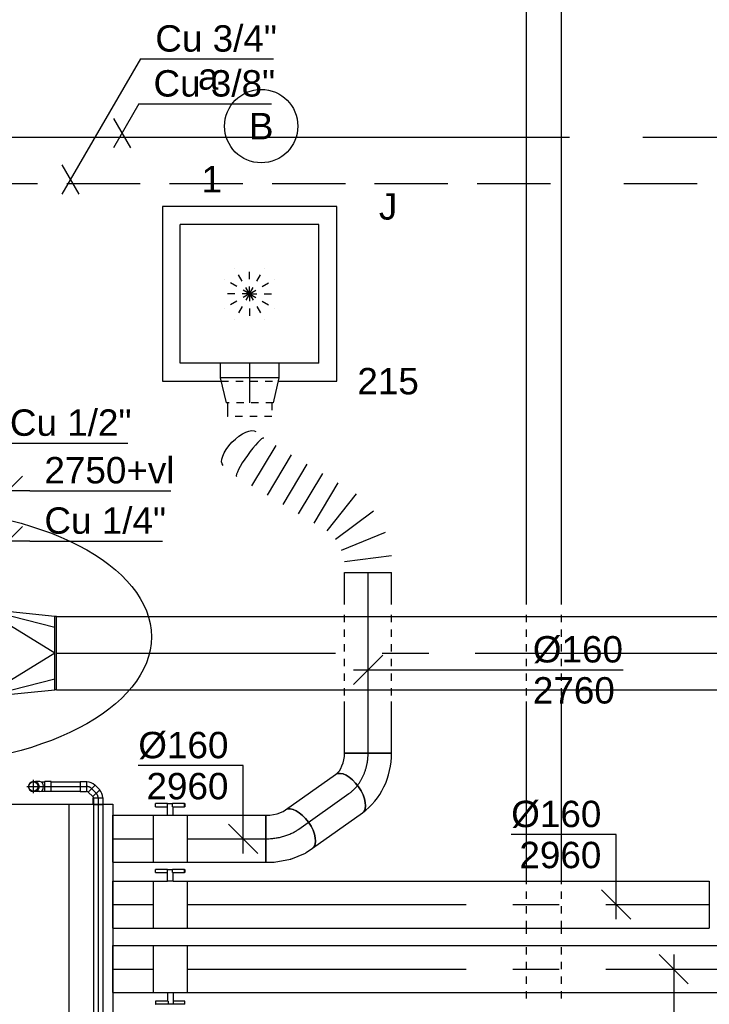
# Model space of a CAD drawing. Extents: x -238422 to 258194, y -34825 to 126331.
# Tile 178 of 239: x 23348 to 25701, y 14032 to 17389. Entities that reach past the tile are written whole.
import ezdxf
from ezdxf.enums import TextEntityAlignment as Align

# ---------------------------------------------------------------- set-up
doc = ezdxf.new("R2010")
doc.units = 0
doc.header["$LTSCALE"] = 50
for name, pattern in [('2322140', [45, 40, -5]), ('2322203', [45, 5, -2, 5, -2, 5, -2, 5, -2, 5, -2, 5, -5]), ('CENTER2', [28.575000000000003, 19.05, -3.175, 3.175, -3.175]), ('STREEPJES', [0.1, 0.05, -0.05])]:
    doc.linetypes.add(name, pattern=pattern)
doc.layers.get('0').update_dxf_attribs({"linetype": 'CONTINUOUS'})
for name, color, linetype in [('AIRCO', 3, 'CONTINUOUS'), ('EL6131--', 2, 'CONTINUOUS'), ('EL6222--', 3, 'CONTINUOUS'), ('EL6311--', 3, 'CONTINUOUS'), ('EM6131--', 1, 'CONTINUOUS'), ('WL524---_D', 153, 'CONTINUOUS'), ('WL524---_HARTLIJN', 8, 'CONTINUOUS'), ('WL5448--', 4, 'CONTINUOUS'), ('WL570---_TOEVOER', 3, 'CONTINUOUS'), ('WL570---_TOEVOER_HL', 8, 'CONTINUOUS'), ('WL570---_TOEVOER_RST', 2, 'CONTINUOUS'), ('WL570---_TOEVOER_RST_HL', 1, 'CONTINUOUS'), ('WL5911--_D', 2, 'CONTINUOUS'), ('WM5448--', 1, 'CONTINUOUS'), ('WM570---_TOEVOER', 1, 'CONTINUOUS'), ('WM570---_TOEVOER_PR', 1, 'CONTINUOUS'), ('WM570---_TOEVOER_RST_PR', 1, 'CONTINUOUS')]:
    doc.layers.add(name, color=color, linetype=linetype)
doc.styles.add('BURO-018', font='ARIAL.TTF', dxfattribs={"height": 90})
doc.styles.add('BURO-025', font='ARIAL.TTF', dxfattribs={"height": 125})

# ---------------------------------------------------------------- blocks, each defined once
blk = doc.blocks.new('1115B3A')
at = {"color": 0, "linetype": 'Continuous'}
blk.add_circle((0, 0), 2.5, dxfattribs=at)
at = {"color": 0, "linetype": 'Continuous', "style": 'BURO-018'}
for tag, p in [('E_GKAST', (0, 8)), ('E_GROEP', (0, 5)), ('E_SGROEP', (4.5, 5)), ('E_ARMCODE', (0, 0)), ('E_SLET', (4.5, -1))]:
    blk.add_attdef(tag, text='', height=1.8, dxfattribs=at).set_placement(p, align=Align.MIDDLE)
blk = doc.blocks.new('*U142')
at = {"color": 0, "linetype": 'STREEPJES', "ltscale": 10}
for p, q in [((1905.138461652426, 60, -2730), (2105.138461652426, 60, -2730)), ((2145.051916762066, 60, -2730), (2305.051916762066, 59.99999999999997, -2730)), ((2937.760782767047, 60, -2730), (3227.760782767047, 60, -2730)), ((1905.138461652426, -60, -2730), (2105.138461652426, -60, -2730)), ((2145.051916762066, -60, -2730), (2305.051916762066, -60.00000000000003, -2730)), ((2937.760782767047, -60, -2730), (3227.760782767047, -60, -2730))]:
    blk.add_line(p, q, dxfattribs=at)
at = {"color": 0, "ltscale": 10}
for p, q in [((2125.138461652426, 60, -2730), (2145.051916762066, 59.99999999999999, -2730)), ((2305.051916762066, 60, -2730), (2917.760782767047, 59.99999999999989, -2730)), ((3247.760782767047, 60, -2730), (5335.791895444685, 59.99999999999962, -2730)), ((2125.138461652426, -60, -2730), (2145.051916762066, -60.00000000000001, -2730)), ((2305.051916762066, -60, -2730), (2917.760782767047, -60.00000000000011, -2730)), ((3247.760782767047, -60, -2730), (5335.791895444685, -60.00000000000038, -2730))]:
    blk.add_line(p, q, dxfattribs=at)
at = {"layer": 'EM6131--', "color": 1, "style": 'BURO-018'}
blk.add_attdef('POSNR', text='', height=90, dxfattribs=at).set_placement((0, 0), align=Align.MIDDLE)
blk = doc.blocks.new('*U286')
at = {"color": 0, "ltscale": 10}
for p, q in [((0, 125, -2975), (5390.936763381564, 125, -2975)), ((0, -125, -2975), (0, 125, -2975)), ((0, -125, -2975), (5020.985629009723, -125, -2975))]:
    blk.add_line(p, q, dxfattribs=at)
at = {"layer": 'WL570---_TOEVOER_HL', "linetype": 'CENTER2'}
blk.add_line((0, 0, -2975), (5390.936763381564, 0, -2975), dxfattribs=at)
at = {"layer": 'WM570---_TOEVOER_PR', "color": 1, "style": 'BURO-018'}
blk.add_attdef('POSNR', text='', height=90, dxfattribs=at).set_placement((0, 0), align=Align.MIDDLE)
blk = doc.blocks.new('*U358')
at = {"color": 0, "ltscale": 10}
for p, q in [((297.5, 297.5, -2757.5), (-297.5, 297.5, -2757.5)), ((-297.5, 297.5, -2757.5), (-297.5, -297.5, -2757.5)), ((297.5, -297.5, -2757.5), (297.5, 297.5, -2757.5)), ((236.5, 236.5, -2757.5), (-236.5, 236.5, -2757.5)), ((-236.5, -236.5, -2757.5), (-236.5, 236.5, -2757.5)), ((236.5, -236.5, -2757.5), (236.5, 236.5, -2757.5)), ((236.5, -236.5, -2757.5), (-236.5, -236.5, -2757.5)), ((-297.5, -297.5, -2757.5), (-97.30046948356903, -297.5, -2757.5)), ((97.30046948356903, -297.5, -2757.5), (297.5, -297.5, -2757.5))]:
    blk.add_line(p, q, dxfattribs=at)
at = {"color": 8, "linetype": 'STREEPJES', "ltscale": 10}
for p, q in [((0, 0, -2757.5), (-50, 86.60254037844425, -2757.5)), ((0, 0, -2757.5), (0, 100, -2757.5)), ((0, 0, -2757.5), (50, 86.60254037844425, -2757.5)), ((0, 0, -2757.5), (-86.60254037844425, 50, -2757.5)), ((0, 0, -2757.5), (86.60254037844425, 50, -2757.5)), ((0, 0, -2757.5), (-100, 0, -2757.5)), ((0, 0, -2757.5), (-86.60254037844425, -50, -2757.5)), ((0, 0, -2757.5), (-50, -86.60254037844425, -2757.5)), ((0, 0, -2757.5), (0, -100, -2757.5)), ((0, 0, -2757.5), (50, -86.60254037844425, -2757.5)), ((0, 0, -2757.5), (86.60254037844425, -50, -2757.5)), ((0, 0, -2757.5), (100, 0, -2757.5)), ((-97.30046948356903, -297.5, -2757.5), (97.30046948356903, -297.5, -2757.5))]:
    blk.add_line(p, q, dxfattribs=at)
at = {"layer": 'WL570---_TOEVOER_RST_HL', "linetype": 'CENTER2'}
blk.add_circle((0, 0, -2757.5), 0.075, dxfattribs=at)
at = {"layer": 'WL570---_TOEVOER_RST', "color": 1, "style": 'BURO-018'}
for tag in ['MC', 'Q']:
    blk.add_attdef(tag, text='', height=90, dxfattribs=at).set_placement((0, 0), align=Align.MIDDLE)
at = {"layer": 'WM570---_TOEVOER_RST_PR', "color": 1, "style": 'BURO-018'}
blk.add_attdef('POSNR', text='', height=90, dxfattribs=at).set_placement((0, 0), align=Align.MIDDLE)
blk = doc.blocks.new('*U454')
at = {"color": 0, "ltscale": 10}
for p, q in [((0, 80, -2960), (138.6319421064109, 80, -2960)), ((0, -80, -2960), (0, 80, -2960)), ((0, -80, -2960), (138.6319421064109, -80, -2960))]:
    blk.add_line(p, q, dxfattribs=at)
at = {"layer": 'WL570---_TOEVOER_HL', "linetype": 'CENTER2'}
blk.add_line((0, 0, -2960), (138.6319421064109, 0, -2960), dxfattribs=at)
at = {"layer": 'WM570---_TOEVOER_PR', "color": 1, "style": 'BURO-018'}
blk.add_attdef('POSNR', text='', height=90, dxfattribs=at).set_placement((0, 0), align=Align.MIDDLE)
blk = doc.blocks.new('*U455')
at = {"color": 2, "ltscale": 10}
for p, q in [((-9.54166666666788, 120, -2960), (-50.24662103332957, 120, -2960)), ((-50.24662103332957, 109.3333333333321, -2960), (-50.24662103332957, 120, -2960)), ((-50.24662103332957, 109.3333333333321, -2960), (-9.54166666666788, 109.3333333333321, -2960)), ((-9.54166666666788, 80, -2960), (-9.54166666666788, 120, -2960)), ((-9.54166666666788, 120, -2960), (7.515583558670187, 120, -2960)), ((7.515583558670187, 109.3333333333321, -2960), (7.515583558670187, 120, -2960)), ((48.91328769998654, 120, -2960), (7.515583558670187, 120, -2960)), ((7.515583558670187, 109.3333333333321, -2960), (48.91328769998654, 109.3333333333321, -2960)), ((9.54166666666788, 80, -2960), (9.54166666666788, 109.3333333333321, -2960)), ((48.91328769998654, 120, -2960), (50.24662103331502, 120.0000000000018, -2960)), ((48.91328769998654, 109.3333333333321, -2960), (48.91328769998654, 120, -2960)), ((50.24662103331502, 109.3333333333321, -2960), (48.91328769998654, 109.3333333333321, -2960)), ((50.24662103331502, 120.0000000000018, -2960), (50.24662103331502, 109.3333333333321, -2960)), ((-57.25, 80, -2960), (-9.54166666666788, 80, -2960)), ((-57.25, -80, -2960), (-57.25, 80, -2960)), ((9.54166666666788, 80, -2960), (57.25, 80, -2960)), ((57.25, 80, -2960), (57.25, -80, -2960)), ((-57.25, -80, -2960), (57.25, -80, -2960))]:
    blk.add_line(p, q, dxfattribs=at)
blk.add_spline([(9.492711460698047, 79.9941758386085, -2960), (9.34634818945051, 79.9769393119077, -2960), (9.104078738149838, 79.9489890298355, -2960), (8.768389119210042, 79.91145878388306, -2960), (8.342723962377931, 79.86587281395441, -2960), (7.831451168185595, 79.81408537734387, -2960), (7.239817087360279, 79.7582067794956, -2960), (6.573892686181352, 79.70051858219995, -2960), (5.840511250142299, 79.64338119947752, -2960), (5.047198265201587, 79.58913749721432, -2960), (4.202094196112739, 79.5400162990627, -2960), (3.31387095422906, 79.49803983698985, -2960), (2.39164291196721, 79.46493914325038, -2960), (1.444873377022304, 79.44208114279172, -2960), (0.4832774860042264, 79.43041076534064, -2960), (-0.4832774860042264, 79.43041076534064, -2960), (-1.444873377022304, 79.44208114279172, -2960), (-2.39164291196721, 79.46493914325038, -2960), (-3.31387095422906, 79.49803983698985, -2960), (-4.202094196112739, 79.5400162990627, -2960), (-5.047198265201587, 79.58913749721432, -2960), (-5.840511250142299, 79.64338119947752, -2960), (-6.573892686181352, 79.70051858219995, -2960), (-7.239817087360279, 79.7582067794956, -2960), (-7.831451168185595, 79.81408537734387, -2960), (-8.342723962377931, 79.86587281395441, -2960), (-8.768389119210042, 79.91145878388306, -2960), (-9.104078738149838, 79.9489890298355, -2960), (-9.34634818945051, 79.9769393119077, -2960), (-9.492711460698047, 79.9941758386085, -2960), (-9.54166666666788, 80, -2960)], degree=3, dxfattribs=at)
at = {"layer": 'WL570---_TOEVOER', "color": 1, "style": 'BURO-018'}
blk.add_attdef('I', text='', height=90, dxfattribs=at).set_placement((0, 0), align=Align.MIDDLE)
at = {"layer": 'WM570---_TOEVOER_PR', "color": 1, "style": 'BURO-018'}
blk.add_attdef('POSNR', text='', height=90, dxfattribs=at).set_placement((0, 0), align=Align.MIDDLE)
blk = doc.blocks.new('*U456')
at = {"color": 0, "ltscale": 10}
for p, q in [((0, 80, -2960), (138.6319421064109, 80, -2960)), ((0, -80, -2960), (0, 80, -2960)), ((0, -80, -2960), (138.6319421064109, -80, -2960))]:
    blk.add_line(p, q, dxfattribs=at)
at = {"layer": 'WL570---_TOEVOER_HL', "linetype": 'CENTER2'}
blk.add_line((0, 0, -2960), (138.6319421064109, 0, -2960), dxfattribs=at)
at = {"layer": 'WM570---_TOEVOER_PR', "color": 1, "style": 'BURO-018'}
blk.add_attdef('POSNR', text='', height=90, dxfattribs=at).set_placement((0, 0), align=Align.MIDDLE)
blk = doc.blocks.new('*U457')
at = {"color": 0, "ltscale": 10}
for p, q in [((0, 80, -2960), (138.6319421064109, 80, -2960)), ((0, -80, -2960), (0, 80, -2960)), ((0, -80, -2960), (138.6319421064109, -80, -2960))]:
    blk.add_line(p, q, dxfattribs=at)
at = {"layer": 'WL570---_TOEVOER_HL', "linetype": 'CENTER2'}
blk.add_line((0, 0, -2960), (138.6319421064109, 0, -2960), dxfattribs=at)
at = {"layer": 'WM570---_TOEVOER_PR', "color": 1, "style": 'BURO-018'}
blk.add_attdef('POSNR', text='', height=90, dxfattribs=at).set_placement((0, 0), align=Align.MIDDLE)
blk = doc.blocks.new('*U460')
at = {"color": 2, "ltscale": 10}
for p, q in [((-239.9999999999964, 450.0000000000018, -2950), (240.0000000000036, 450.0000000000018, -2950)), ((-239.9999999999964, -449.9999999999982, -2950), (-239.9999999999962, 450.0000000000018, -2950)), ((240.0000000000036, -449.9999999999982, -2950), (240.0000000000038, 450.0000000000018, -2950)), ((240.0000000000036, -449.9999999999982, -2950), (-239.9999999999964, -449.9999999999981, -2950))]:
    blk.add_line(p, q, dxfattribs=at)
at = {"layer": 'WL5911--_D', "color": 2, "style": 'BURO-025'}
blk.add_attdef('POSNR', text='', height=125, dxfattribs=at).set_placement((0, 0), align=Align.MIDDLE)
blk = doc.blocks.new('*U461')
at = {"color": 0, "ltscale": 10}
for p, q in [((0, 80, -2960), (268.6604145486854, 80, -2960)), ((268.6604145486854, 80, -2960), (268.6604145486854, -80, -2960)), ((0, -80, -2960), (268.6604145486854, -80, -2960))]:
    blk.add_line(p, q, dxfattribs=at)
at = {"layer": 'WL570---_TOEVOER_HL', "linetype": 'CENTER2'}
blk.add_line((0, 0, -2960), (268.6604145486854, 0, -2960), dxfattribs=at)
at = {"layer": 'WM570---_TOEVOER_PR', "color": 1, "style": 'BURO-018'}
blk.add_attdef('POSNR', text='', height=90, dxfattribs=at).set_placement((0, 0), align=Align.MIDDLE)
blk = doc.blocks.new('*U462')
at = {"layer": 'WM570---_TOEVOER', "color": 0, "ltscale": 10}
for p, q in [((0, 249.46673267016), (-357.5716234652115, 249.46673267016)), ((0, -50), (0, 249.46673267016)), ((50.03263564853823, -50), (-50.03263564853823, 50))]:
    blk.add_line(p, q, dxfattribs=at)
at = {"layer": 'WM570---_TOEVOER', "color": 0, "style": 'BURO-018'}
for s, p in [('%%c160', (-357.5716234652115, 274.46673267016)), ('2960', (-329.699863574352, 134.46673267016))]:
    blk.add_text(s, height=90, dxfattribs=at).set_placement(p)
blk = doc.blocks.new('*U463')
at = {"color": 0, "ltscale": 10}
for p, q in [((0, 80.00000000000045, -2926.85), (208.9719299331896, 80.00000000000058, -2926.85)), ((-3.637978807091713e-12, -79.99999999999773, -2926.85), (208.9719299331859, -79.9999999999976, -2926.85))]:
    blk.add_line(p, q, dxfattribs=at)
blk.add_ellipse((-3.637978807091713e-12, 4.547473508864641e-13, -2926.85), major_axis=(-4.884981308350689e-14, 80.00000000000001), ratio=0.4999999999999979, start_param=3.141592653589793, end_param=6.283185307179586, dxfattribs=at)
at = {"color": 0, "ltscale": 10, "extrusion": (1.327528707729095e-17, -7.737404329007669e-17, -1)}
blk.add_ellipse((208.9719299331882, 4.547473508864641e-13, -2926.85), major_axis=(-4.884981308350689e-14, 80.00000000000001), ratio=0.4999999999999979, start_param=0, end_param=3.141592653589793, dxfattribs=at)
at = {"layer": 'WL570---_TOEVOER_HL', "linetype": 'CENTER2'}
blk.add_line((-3.637978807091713e-12, 4.547473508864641e-13, -2926.85), (208.9719299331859, 6.055508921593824e-13, -2926.85), dxfattribs=at)
at = {"layer": 'WM570---_TOEVOER_PR', "color": 1, "style": 'BURO-018'}
blk.add_attdef('POSNR', text='', height=90, dxfattribs=at).set_placement((0, 0), align=Align.MIDDLE)
blk = doc.blocks.new('*U464')
at = {"color": 0, "ltscale": 10}
for p, q in [((-66.29999999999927, 79.99999999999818, -2959.999999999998), (-52.73931619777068, 79.99999999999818, -2959.999999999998)), ((-66.29999999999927, -80.00000000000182, -2959.999999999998), (-66.29999999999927, 79.99999999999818, -2959.999999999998)), ((-52.73931619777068, 79.99999999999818, -2959.999999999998), (-27.3110428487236, 84.81786166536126, -2959.999999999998)), ((-27.31104284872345, 84.8178616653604, -2959.999999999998), (-6.732422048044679, 93.2190484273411, -2959.999999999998)), ((-6.7324220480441, 93.21904842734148, -2959.999999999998), (0.6931580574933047, 98.46972647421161, -2959.999999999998)), ((72.08784776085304, -47.00578371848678, -2959.999999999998), (93.06920112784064, -32.16972647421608, -2959.999999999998)), ((18.82397914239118, -69.16734643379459, -2959.999999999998), (69.11269572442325, -48.63706385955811, -2959.999999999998)), ((-66.29999999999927, -80.00000000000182, -2959.999999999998), (-37.78000073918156, -80.00000000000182, -2959.999999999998)), ((-37.78000073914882, -80.00000000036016, -2959.999999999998), (-37.65205751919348, -79.98798625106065, -2959.999999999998)), ((-37.65205751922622, -79.98798625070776, -2959.999999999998), (17.69151750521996, -69.50211153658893, -2959.999999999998)), ((18.82397914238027, -69.1673464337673, -2959.999999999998), (17.69151750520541, -69.50211153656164, -2959.999999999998))]:
    blk.add_line(p, q, dxfattribs=at)
at = {"color": 0, "ltscale": 10, "extrusion": (6.162975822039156e-33, 0, -1)}
blk.add_ellipse((46.88117959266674, 33.14999999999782, -2959.999999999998), major_axis=(-46.18802153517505, 65.31972647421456), ratio=0.5000000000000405, start_param=0, end_param=3.141592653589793, dxfattribs=at)
at = {"color": 0, "ltscale": 10}
blk.add_ellipse((31.98059461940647, 22.6136953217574, -2959.999999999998), major_axis=(-38.66631873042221, 70.52018474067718), ratio=0.4295971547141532, start_param=3.092470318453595, end_param=3.190714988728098, dxfattribs=at)
at = {"layer": 'WL570---_TOEVOER_HL', "linetype": 'CENTER2'}
blk.add_ellipse((-66.29999999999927, 113.1811795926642, -2959.999999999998), major_axis=(160.0623591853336, 1.777049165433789e-13), ratio=0.7071067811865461, start_param=4.71238898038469, end_param=5.497787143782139, dxfattribs=at)
at = {"layer": 'WM570---_TOEVOER_PR', "color": 1, "style": 'BURO-018'}
blk.add_attdef('POSNR', text='', height=90, dxfattribs=at).set_placement((0, 0), align=Align.MIDDLE)
blk = doc.blocks.new('*U475')
at = {"color": 0, "ltscale": 10}
for p, q in [((-5, 175, -2975), (0, 175, -2975)), ((-5, -175, -2975), (-5, 175, -2975)), ((0, -175, -2975), (0, 175, -2975)), ((45, 150, -2975), (0, 150, -2975)), ((290, -1.818989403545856e-12, -2975), (45, 149.9999999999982, -2975)), ((45, 149.9999999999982, -2975), (290, 88.38834764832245, -2975)), ((290, 124.9999999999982, -2975), (45, 149.9999999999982, -2975)), ((295, 125, -2975), (290, 125, -2975)), ((290, -125, -2975), (290, 125, -2975)), ((295, -125, -2975), (295, 125, -2975)), ((290, -1.818989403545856e-12, -2975), (45, -150, -2975)), ((45, -150, -2975), (290, -88.388347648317, -2975)), ((45, -150, -2975), (290, -124.9999999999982, -2975)), ((295, -125, -2975), (290, -125, -2975)), ((45, -150, -2975), (0, -150, -2975)), ((-5, -175, -2975), (0, -175, -2975))]:
    blk.add_line(p, q, dxfattribs=at)
at = {"layer": 'WM570---_TOEVOER_PR', "color": 1, "style": 'BURO-018'}
blk.add_attdef('POSNR', text='', height=90, dxfattribs=at).set_placement((0, 0), align=Align.MIDDLE)
blk = doc.blocks.new('*U479')
at = {"color": 2, "ltscale": 10}
for p, q in [((-57.25, 80, -2960), (57.25, 80, -2960)), ((-57.25, -80, -2960), (-57.25, 80, -2960)), ((57.25, 80, -2960), (57.25, -80, -2960)), ((-57.25, -80, -2960), (-9.54166666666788, -80, -2960)), ((-9.54166666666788, -80, -2960), (-9.54166666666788, -109.3333333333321, -2960)), ((9.54166666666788, -80, -2960), (9.54166666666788, -120, -2960)), ((9.54166666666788, -80, -2960), (57.25, -80, -2960)), ((-50.24662103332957, -109.3333333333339, -2960), (-50.24662103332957, -120, -2960)), ((-48.91328769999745, -109.3333333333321, -2960), (-50.24662103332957, -109.3333333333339, -2960)), ((-50.24662103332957, -120, -2960), (-48.91328769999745, -120.0000000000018, -2960)), ((-7.515583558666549, -109.3333333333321, -2960), (-48.91328769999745, -109.3333333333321, -2960)), ((-48.91328769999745, -120.0000000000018, -2960), (-48.91328769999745, -109.3333333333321, -2960)), ((-7.515583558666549, -120.0000000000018, -2960), (-48.91328769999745, -120.0000000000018, -2960)), ((-7.515583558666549, -109.3333333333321, -2960), (-7.515583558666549, -120, -2960)), ((9.54166666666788, -120, -2960), (-7.515583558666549, -120, -2960)), ((50.24662103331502, -109.3333333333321, -2960), (9.54166666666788, -109.3333333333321, -2960)), ((50.24662103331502, -120.0000000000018, -2960), (9.54166666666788, -120.0000000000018, -2960)), ((50.24662103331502, -120.0000000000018, -2960), (50.24662103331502, -109.3333333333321, -2960))]:
    blk.add_line(p, q, dxfattribs=at)
blk.add_spline([(-9.492711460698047, -79.9941758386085, -2960), (-9.34634818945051, -79.9769393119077, -2960), (-9.104078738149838, -79.9489890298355, -2960), (-8.768389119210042, -79.91145878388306, -2960), (-8.342723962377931, -79.86587281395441, -2960), (-7.831451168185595, -79.81408537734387, -2960), (-7.239817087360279, -79.7582067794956, -2960), (-6.573892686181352, -79.70051858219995, -2960), (-5.840511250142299, -79.64338119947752, -2960), (-5.047198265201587, -79.58913749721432, -2960), (-4.202094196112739, -79.5400162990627, -2960), (-3.31387095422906, -79.49803983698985, -2960), (-2.39164291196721, -79.46493914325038, -2960), (-1.444873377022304, -79.44208114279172, -2960), (-0.4832774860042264, -79.43041076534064, -2960), (0.4832774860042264, -79.43041076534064, -2960), (1.444873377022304, -79.44208114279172, -2960), (2.39164291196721, -79.46493914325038, -2960), (3.31387095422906, -79.49803983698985, -2960), (4.202094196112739, -79.5400162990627, -2960), (5.047198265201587, -79.58913749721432, -2960), (5.840511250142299, -79.64338119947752, -2960), (6.573892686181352, -79.70051858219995, -2960), (7.239817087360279, -79.7582067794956, -2960), (7.831451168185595, -79.81408537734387, -2960), (8.342723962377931, -79.86587281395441, -2960), (8.768389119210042, -79.91145878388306, -2960), (9.104078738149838, -79.9489890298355, -2960), (9.34634818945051, -79.9769393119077, -2960), (9.492711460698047, -79.9941758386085, -2960), (9.54166666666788, -80, -2960)], degree=3, dxfattribs=at)
at = {"layer": 'WL570---_TOEVOER', "color": 1, "style": 'BURO-018'}
blk.add_attdef('I', text='', height=90, dxfattribs=at).set_placement((0, 0), align=Align.MIDDLE)
at = {"layer": 'WM570---_TOEVOER_PR', "color": 1, "style": 'BURO-018'}
blk.add_attdef('POSNR', text='', height=90, dxfattribs=at).set_placement((0, 0), align=Align.MIDDLE)
blk = doc.blocks.new('*U481')
at = {"color": 0, "ltscale": 10}
for p, q in [((0, 80, -2960), (2460.95508475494, 80, -2960)), ((2460.95508475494, 80, -2960), (2460.95508475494, -80, -2960)), ((0, -80, -2960), (2460.95508475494, -80, -2960))]:
    blk.add_line(p, q, dxfattribs=at)
at = {"layer": 'WL570---_TOEVOER_HL', "linetype": 'CENTER2'}
blk.add_line((0, 0, -2960), (2460.95508475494, 0, -2960), dxfattribs=at)
at = {"layer": 'WM570---_TOEVOER_PR', "color": 1, "style": 'BURO-018'}
blk.add_attdef('POSNR', text='', height=90, dxfattribs=at).set_placement((0, 0), align=Align.MIDDLE)
blk = doc.blocks.new('*U482')
at = {"layer": 'WM570---_TOEVOER', "color": 0, "ltscale": 10}
for p, q in [((49.96738563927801, -50), (-49.96738563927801, 50)), ((0, 50), (0, -266.8622969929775)), ((0, -266.8622969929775), (-357.5716234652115, -266.8622969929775))]:
    blk.add_line(p, q, dxfattribs=at)
at = {"layer": 'WM570---_TOEVOER', "color": 0, "style": 'BURO-018'}
for s, p in [('%%c160', (-357.5716234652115, -241.8622969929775)), ('2960', (-329.699863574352, -381.8622969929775))]:
    blk.add_text(s, height=90, dxfattribs=at).set_placement(p)
blk = doc.blocks.new('*U484')
at = {"color": 0, "ltscale": 10}
blk.add_line((-11.972561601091, 121.6323056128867, -2760.000000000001), (118.6668913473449, 29.25626254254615, -2760.000000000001), dxfattribs=at)
for centre, major_axis, ratio, start_param, end_param in [((-43.7724288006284, 144.8368483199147, -2760.000000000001), (-47.71986756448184, -60.28579723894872), 0.5117101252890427, 0.3689188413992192, 1.590856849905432), ((-80.02074730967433, -2.728484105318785e-12, -2760.000000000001), (2.664535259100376e-12, 80.00000000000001), 0.4999999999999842, 3.141592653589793, 6.283185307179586), ((-63.35302070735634, 156.9729850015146, -2760.000000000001), (-135.6824440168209, -201.9581181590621), 0.9138769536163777, 0.5611013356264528, 1.552271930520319)]:
    blk.add_ellipse(centre, major_axis=major_axis, ratio=ratio, start_param=start_param, end_param=end_param, dxfattribs=at)
at = {"layer": 'WL570---_TOEVOER_HL', "linetype": 'CENTER2'}
blk.add_ellipse((-53.3471648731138, 150.8885681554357, -2760.000000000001), major_axis=(-92.39999999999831, -130.6733331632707), ratio=0.8164965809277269, start_param=0.5235987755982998, end_param=1.570796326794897, dxfattribs=at)
at = {"layer": 'WM570---_TOEVOER_PR', "color": 1, "style": 'BURO-018'}
blk.add_attdef('POSNR', text='', height=90, dxfattribs=at).set_placement((0, 0), align=Align.MIDDLE)
blk = doc.blocks.new('*U485')
at = {"color": 0, "ltscale": 10}
for p, q in [((-49.5, 100, -2780), (0, 100, -2780)), ((0, 100, -2780), (85.20000000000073, 80.00000000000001, -2780)), ((0, 100, -2780), (3.216245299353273e-14, -100, -2780)), ((0, 100, -2780), (3.216245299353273e-14, -100, -2780)), ((0, 100, -2780), (3.216245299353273e-14, -100, -2780)), ((-49.5, -100, -2780), (0, -99.99999999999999, -2780)), ((0, -100, -2780), (85.20000000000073, -79.99999999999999, -2780)), ((85.20000000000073, -76, -2780), (131.9000000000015, -75.99999999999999, -2780)), ((85.20000000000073, -76, -2780), (85.20000000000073, -80, -2780)), ((85.20000000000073, -76, -2780), (85.20000000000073, -80, -2780))]:
    blk.add_line(p, q, dxfattribs=at)
at = {"color": 8, "linetype": 'STREEPJES', "ltscale": 10}
for p, q in [((-49.5, 100, -2780), (-49.49999999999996, -100, -2780)), ((85.20000000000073, 80, -2780), (85.20000000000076, -76, -2780)), ((85.20000000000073, 80, -2780), (85.20000000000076, -76, -2780)), ((85.20000000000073, 76, -2780), (131.9000000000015, 76.00000000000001, -2780)), ((131.9000000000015, 76, -2780), (131.9000000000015, -76, -2780)), ((131.9000000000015, 76, -2780), (131.9000000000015, -76, -2780))]:
    blk.add_line(p, q, dxfattribs=at)
at = {"layer": 'WL570---_TOEVOER_RST_HL', "linetype": 'CENTER2'}
for p, q in [((-49.5, 0, -2780), (0, 7.960207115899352e-15, -2780)), ((0, 0, -2780), (85.20000000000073, 1.370120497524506e-14, -2780))]:
    blk.add_line(p, q, dxfattribs=at)
blk.add_circle((85.20000000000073, 0, -2780), 0.075, dxfattribs=at)
at = {"layer": 'WM570---_TOEVOER_RST_PR', "color": 1, "style": 'BURO-018'}
blk.add_attdef('POSNR', text='', height=90, dxfattribs=at).set_placement((0, 0), align=Align.MIDDLE)
blk = doc.blocks.new('*U486')
at = {"color": 0, "ltscale": 10}
for p, q in [((0, 80, -2760), (175.8359469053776, 79.99999999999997, -2760)), ((0, -80, -2760), (2.939152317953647e-14, 80, -2760)), ((505.8359469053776, 80, -2760), (615.4156430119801, 79.99999999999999, -2760)), ((615.4156430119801, 80, -2760), (615.4156430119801, -80, -2760)), ((0, -80, -2760), (175.8359469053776, -80.00000000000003, -2760)), ((505.8359469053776, -80, -2760), (615.4156430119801, -80.00000000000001, -2760))]:
    blk.add_line(p, q, dxfattribs=at)
at = {"color": 8, "linetype": 'STREEPJES', "ltscale": 10}
for p, q in [((195.8359469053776, 80, -2760), (485.8359469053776, 80, -2760)), ((195.8359469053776, -80, -2760), (485.8359469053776, -80, -2760))]:
    blk.add_line(p, q, dxfattribs=at)
at = {"layer": 'WL570---_TOEVOER_HL', "linetype": 'CENTER2'}
blk.add_line((0, 0, -2760), (615.4156430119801, -1.130500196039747e-13, -2760), dxfattribs=at)
at = {"layer": 'WM570---_TOEVOER_PR', "color": 1, "style": 'BURO-018'}
blk.add_attdef('POSNR', text='', height=90, dxfattribs=at).set_placement((0, 0), align=Align.MIDDLE)
blk = doc.blocks.new('*U487')
at = {"layer": 'WM570---_TOEVOER', "color": 0, "ltscale": 10}
for p, q in [((-50, -50), (50, 50)), ((-50, 0), (869.7130158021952, 0))]:
    blk.add_line(p, q, dxfattribs=at)
at = {"layer": 'WM570---_TOEVOER', "color": 0, "style": 'BURO-018'}
for s, p in [('%%c160', (562.1413923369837, 25)), ('2760', (562.1413923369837, -115))]:
    blk.add_text(s, height=90, dxfattribs=at).set_placement(p)
blk = doc.blocks.new('*U488')
at = {"color": 0, "ltscale": 10}
for p, q in [((327.224202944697, 448.8695820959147, -2760), (327.0771568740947, 448.6616830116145, -2760)), ((295.6327708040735, 396.2090204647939, -2760), (432.8630373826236, 313.9420530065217, -2760)), ((263.8634650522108, 343.2143564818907, -2760), (401.0937316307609, 260.9473890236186, -2760)), ((232.0941593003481, 290.2196924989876, -2760), (369.3244258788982, 207.9527250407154, -2760)), ((200.3248535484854, 237.2250285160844, -2760), (337.5551201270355, 154.9580610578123, -2760)), ((168.5555477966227, 184.2303645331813, -2760), (305.7858143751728, 101.9633970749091, -2760)), ((142.0121771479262, 139.9531297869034, -2760), (268.5837259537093, 39.90625957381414, -2760)), ((209.231972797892, -17.99970472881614, -2760), (112.3363005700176, 111.0001476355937, -2760)), ((0, 80, -2760), (-2.939152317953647e-14, -80, -2760)), ((56.90064312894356, -80, -2760), (36.17063573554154, 80, -2760)), ((76.26169718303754, 90.56596508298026, -2760), (137.082766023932, -58.86806983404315, -2760))]:
    blk.add_line(p, q, dxfattribs=at)
at = {"color": 0, "ltscale": 10, "extrusion": (0, 0, -1)}
blk.add_ellipse((422.3910502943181, 438.3995160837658, -2760), major_axis=(-57.00912664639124, 56.50359754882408), ratio=0.4188652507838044, start_param=6.245499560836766, end_param=9.38709221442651, dxfattribs=at)
at = {"color": 0, "ltscale": 10}
blk.add_ellipse((392.6436581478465, 402.4427488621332, -2760), major_axis=(-65.49691321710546, 46.32566688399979), ratio=0.1447879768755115, start_param=3.152554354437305, end_param=6.272223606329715, dxfattribs=at)
at = {"layer": 'WM570---_TOEVOER_PR', "color": 1, "style": 'BURO-018'}
blk.add_attdef('POSNR', text='', height=90, dxfattribs=at).set_placement((0, 0), align=Align.MIDDLE)
blk = doc.blocks.new('*U489')
at = {"color": 0, "ltscale": 10}
for p, q in [((0, 80, -2960), (1781.890153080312, 80, -2960)), ((1781.890153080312, 80, -2960), (1781.890153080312, -80, -2960)), ((0, -80, -2960), (1781.890153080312, -80, -2960))]:
    blk.add_line(p, q, dxfattribs=at)
at = {"layer": 'WL570---_TOEVOER_HL', "linetype": 'CENTER2'}
blk.add_line((0, 0, -2960), (1781.890153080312, 0, -2960), dxfattribs=at)
at = {"layer": 'WM570---_TOEVOER_PR', "color": 1, "style": 'BURO-018'}
blk.add_attdef('POSNR', text='', height=90, dxfattribs=at).set_placement((0, 0), align=Align.MIDDLE)
blk = doc.blocks.new('*U490')
at = {"layer": 'WM570---_TOEVOER', "color": 0, "ltscale": 10}
for p, q in [((0, 239.1610830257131), (-357.5716234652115, 239.1610830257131)), ((0, -50), (0, 239.1610830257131)), ((50.03263564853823, -50), (-50.03263564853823, 50))]:
    blk.add_line(p, q, dxfattribs=at)
at = {"layer": 'WM570---_TOEVOER', "color": 0, "style": 'BURO-018'}
for s, p in [('%%c160', (-357.5716234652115, 264.1610830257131)), ('2960', (-329.699863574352, 124.1610830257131))]:
    blk.add_text(s, height=90, dxfattribs=at).set_placement(p)
blk = doc.blocks.new('*U491')
at = {"color": 2, "ltscale": 10}
for p, q in [((-9.54166666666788, 120, -2960), (-50.24662103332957, 120, -2960)), ((-50.24662103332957, 109.3333333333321, -2960), (-50.24662103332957, 120, -2960)), ((-50.24662103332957, 109.3333333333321, -2960), (-9.54166666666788, 109.3333333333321, -2960)), ((-9.54166666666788, 80, -2960), (-9.54166666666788, 120, -2960)), ((-9.54166666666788, 120, -2960), (7.515583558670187, 120, -2960)), ((7.515583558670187, 109.3333333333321, -2960), (7.515583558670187, 120, -2960)), ((48.91328769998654, 120, -2960), (7.515583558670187, 120, -2960)), ((7.515583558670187, 109.3333333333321, -2960), (48.91328769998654, 109.3333333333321, -2960)), ((9.54166666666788, 80, -2960), (9.54166666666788, 109.3333333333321, -2960)), ((48.91328769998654, 120, -2960), (50.24662103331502, 120.0000000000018, -2960)), ((48.91328769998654, 109.3333333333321, -2960), (48.91328769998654, 120, -2960)), ((50.24662103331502, 109.3333333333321, -2960), (48.91328769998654, 109.3333333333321, -2960)), ((50.24662103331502, 120.0000000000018, -2960), (50.24662103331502, 109.3333333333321, -2960)), ((-57.25, 80, -2960), (-9.54166666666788, 80, -2960)), ((-57.25, -80, -2960), (-57.25, 80, -2960)), ((9.54166666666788, 80, -2960), (57.25, 80, -2960)), ((57.25, 80, -2960), (57.25, -80, -2960)), ((-57.25, -80, -2960), (57.25, -80, -2960))]:
    blk.add_line(p, q, dxfattribs=at)
blk.add_spline([(9.492711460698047, 79.9941758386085, -2960), (9.34634818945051, 79.9769393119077, -2960), (9.104078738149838, 79.9489890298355, -2960), (8.768389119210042, 79.91145878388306, -2960), (8.342723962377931, 79.86587281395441, -2960), (7.831451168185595, 79.81408537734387, -2960), (7.239817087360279, 79.7582067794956, -2960), (6.573892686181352, 79.70051858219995, -2960), (5.840511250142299, 79.64338119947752, -2960), (5.047198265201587, 79.58913749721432, -2960), (4.202094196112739, 79.5400162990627, -2960), (3.31387095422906, 79.49803983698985, -2960), (2.39164291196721, 79.46493914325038, -2960), (1.444873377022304, 79.44208114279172, -2960), (0.4832774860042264, 79.43041076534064, -2960), (-0.4832774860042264, 79.43041076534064, -2960), (-1.444873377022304, 79.44208114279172, -2960), (-2.39164291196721, 79.46493914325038, -2960), (-3.31387095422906, 79.49803983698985, -2960), (-4.202094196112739, 79.5400162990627, -2960), (-5.047198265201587, 79.58913749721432, -2960), (-5.840511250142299, 79.64338119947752, -2960), (-6.573892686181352, 79.70051858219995, -2960), (-7.239817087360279, 79.7582067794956, -2960), (-7.831451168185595, 79.81408537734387, -2960), (-8.342723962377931, 79.86587281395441, -2960), (-8.768389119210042, 79.91145878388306, -2960), (-9.104078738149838, 79.9489890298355, -2960), (-9.34634818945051, 79.9769393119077, -2960), (-9.492711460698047, 79.9941758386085, -2960), (-9.54166666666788, 80, -2960)], degree=3, dxfattribs=at)
at = {"layer": 'WL570---_TOEVOER', "color": 1, "style": 'BURO-018'}
blk.add_attdef('I', text='', height=90, dxfattribs=at).set_placement((0, 0), align=Align.MIDDLE)
at = {"layer": 'WM570---_TOEVOER_PR', "color": 1, "style": 'BURO-018'}
blk.add_attdef('POSNR', text='', height=90, dxfattribs=at).set_placement((0, 0), align=Align.MIDDLE)
blk = doc.blocks.new('*U54', base_point=(16737.95367615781, 15264.29861305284, 2750))
at = {"color": 0, "linetype": 'Continuous'}
for p, q in [((16787.95367615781, 15314.29861305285, 2750), (16687.95367615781, 15214.29861305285, 2750)), ((16905.66594825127, 15314.29861305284, 2750), (16805.66594825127, 15214.29861305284, 2750)), ((16930.66594825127, 15264.29861305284, 2750), (16687.95367615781, 15264.29861305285, 2750)), ((16930.66594825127, 15264.29861305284, 2750), (17412.06431114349, 15264.29861305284, 2750))]:
    blk.add_line(p, q, dxfattribs=at)
at = {"color": 0, "linetype": 'Continuous', "style": 'BURO-018'}
blk.add_text('2750+vl', height=90, dxfattribs=at).set_placement((16980.66594825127, 15289.29861305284, 2750))
blk = doc.blocks.new('*U55', base_point=(16855.66594825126, 15092.53269487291, 2750))
at = {"color": 0, "linetype": 'Continuous'}
for p, q in [((16905.66594825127, 15142.53269487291, 2750), (16805.66594825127, 15042.53269487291, 2750)), ((16930.66594825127, 15092.53269487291, 2750), (16805.66594825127, 15092.53269487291, 2750)), ((16930.66594825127, 15092.53269487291, 2750), (17383.57863583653, 15092.53269487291, 2750))]:
    blk.add_line(p, q, dxfattribs=at)
at = {"color": 0, "linetype": 'Continuous', "style": 'BURO-018'}
blk.add_text('Cu 1/4"', height=90, dxfattribs=at).set_placement((16980.66594825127, 15117.53269487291, 2750))
blk = doc.blocks.new('*U56', base_point=(16737.95367615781, 15426.5257598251, 2750))
at = {"color": 0, "linetype": 'Continuous'}
for p, q in [((16787.95367615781, 15476.52575982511, 2750), (16687.95367615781, 15376.52575982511, 2750)), ((16812.95367615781, 15426.52575982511, 2750), (16687.95367615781, 15426.52575982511, 2750)), ((16812.95367615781, 15426.52575982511, 2750), (17265.86636374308, 15426.52575982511, 2750))]:
    blk.add_line(p, q, dxfattribs=at)
at = {"color": 0, "linetype": 'Continuous', "style": 'BURO-018'}
blk.add_text('Cu 1/2"', height=90, dxfattribs=at).set_placement((16862.95367615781, 15451.52575982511, 2750))
blk = doc.blocks.new('*U1274')
at = {"color": 0, "ltscale": 10}
blk.add_circle((0, 0, -2890), 16, dxfattribs=at)
at = {"layer": 'WL524---_HARTLIJN', "linetype": 'CENTER2'}
for p, q in [((-22.40000000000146, 0, -2890), (22.40000000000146, 0, -2890)), ((0, -22.39999999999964, -2890), (0, 22.39999999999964, -2890))]:
    blk.add_line(p, q, dxfattribs=at)
blk.add_circle((0, 0, -2890), 0.075, dxfattribs=at)
at = {"layer": 'WL524---_D', "color": 1, "style": 'BURO-018'}
blk.add_attdef('POSNR', text='', height=90, dxfattribs=at).set_placement((0, 0), align=Align.MIDDLE)
blk = doc.blocks.new('*U1275')
at = {"color": 0, "ltscale": 10}
for p, q in [((-16.79999999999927, 22.62741699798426, -2778.991378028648), (-16.79999999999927, 7.071067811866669, -2778.991378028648)), ((-16, 5.122499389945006, -2778.991378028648), (-16, 6.505382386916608, -2778.991378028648)), ((16, 5.122499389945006, -2778.991378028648), (16, 6.505382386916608, -2778.991378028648)), ((16.79999999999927, 22.62741699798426, -2778.991378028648), (16.79999999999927, 7.071067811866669, -2778.991378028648))]:
    blk.add_line(p, q, dxfattribs=at)
blk.add_arc((0, 0, -2778.991378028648), 16.8, 90.17999999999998, 90, dxfattribs=at)
blk.add_ellipse((0, 22.62741699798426, -2778.991378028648), major_axis=(-16.8, 1.028703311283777e-15), ratio=0.7071067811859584, start_param=3.141592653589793, end_param=6.283185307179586, dxfattribs=at)
at = {"color": 0, "ltscale": 10, "extrusion": (0, 0, -1)}
blk.add_ellipse((0, 7.071067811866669, -2778.991378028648), major_axis=(-16.8, 1.028703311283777e-15), ratio=0.7071067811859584, start_param=6.034060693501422, end_param=9.673902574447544, dxfattribs=at)
at = {"layer": 'WL524---_HARTLIJN', "linetype": 'CENTER2'}
blk.add_line((0, 0, -2778.991378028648), (3.983397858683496e-16, 6.505382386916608, -2778.991378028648), dxfattribs=at)
at = {"layer": 'WL524---_D', "color": 1, "style": 'BURO-018'}
blk.add_attdef('POSNR', text='', height=90, dxfattribs=at).set_placement((0, 0), align=Align.MIDDLE)
blk = doc.blocks.new('*U1291')
at = {"color": 0, "ltscale": 10}
for p, q in [((-2.741806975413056, 16, -2749.999999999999), (0.6269647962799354, 16, -2749.999999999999)), ((0.6269647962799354, 16, -2749.999999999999), (6.275897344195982, 16, -2749.999999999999)), ((6.275897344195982, 16, -2749.999999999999), (9.19999999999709, 16, -2749.999999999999)), ((9.999999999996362, 16.79999999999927, -2749.999999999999), (9.19999999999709, 16, -2749.999999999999)), ((31.99999999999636, 16.79999999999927, -2749.999999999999), (9.999999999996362, 16.79999999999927, -2749.999999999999)), ((9.999999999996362, -16.79999999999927, -2749.999999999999), (9.999999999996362, 16.79999999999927, -2749.999999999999)), ((31.99999999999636, -16.79999999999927, -2749.999999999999), (31.99999999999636, 16.79999999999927, -2749.999999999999)), ((-2.741806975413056, -16, -2749.999999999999), (0.6269647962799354, -16, -2749.999999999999)), ((0.6269647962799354, -16, -2749.999999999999), (6.275897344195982, -16, -2749.999999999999)), ((6.275897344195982, -16, -2749.999999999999), (9.19999999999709, -16, -2749.999999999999)), ((9.999999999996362, -16.79999999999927, -2749.999999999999), (9.19999999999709, -16, -2749.999999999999)), ((31.99999999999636, -16.79999999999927, -2749.999999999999), (9.999999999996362, -16.79999999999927, -2749.999999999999))]:
    blk.add_line(p, q, dxfattribs=at)
at = {"layer": 'WL524---_HARTLIJN', "linetype": 'CENTER2'}
for p, q in [((-21.92031021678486, 0, -2749.999999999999), (-6.50538238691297, 0, -2749.999999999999)), ((-6.50538238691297, 0, -2749.999999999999), (9.19999999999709, 0, -2749.999999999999))]:
    blk.add_line(p, q, dxfattribs=at)
at = {"layer": 'WL524---_D', "color": 1, "style": 'BURO-018'}
blk.add_attdef('POSNR', text='', height=90, dxfattribs=at).set_placement((0, 0), align=Align.MIDDLE)
blk = doc.blocks.new('*U1292')
at = {"color": 0, "ltscale": 10}
for p, q in [((22, 16, -2750), (120.8653754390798, 16, -2750)), ((22, -16, -2750), (120.8653754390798, -16, -2750))]:
    blk.add_line(p, q, dxfattribs=at)
at = {"layer": 'WL524---_HARTLIJN', "linetype": 'CENTER2'}
blk.add_line((0, 0, -2750), (142.8653754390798, 0, -2750), dxfattribs=at)
at = {"layer": 'WL524---_D', "color": 1, "style": 'BURO-018'}
blk.add_attdef('POSNR', text='', height=90, dxfattribs=at).set_placement((0, 0), align=Align.MIDDLE)
blk = doc.blocks.new('*U1293')
at = {"color": 0, "ltscale": 10}
for p, q in [((-32, 16.79999999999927, -2750), (-10, 16.79999999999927, -2750)), ((-32, 16.79999999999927, -2750), (-32, -16.79999999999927, -2750)), ((-10, 16.79999999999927, -2750), (-9.200000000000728, 16, -2750)), ((-10, 16.79999999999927, -2750), (-10, -16.79999999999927, -2750)), ((-4.808326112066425, -18.95046173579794, -2750), (18.95046173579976, 4.808326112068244, -2750)), ((18.95046173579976, 4.808326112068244, -2750), (17.81909088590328, 4.808326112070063, -2750)), ((34.5068109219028, -10.74802307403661, -2750), (18.95046173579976, 4.808326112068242, -2750)), ((-32, -16.79999999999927, -2750), (-10, -16.79999999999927, -2750)), ((-10, -16.79999999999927, -2750), (-9.200000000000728, -16, -2750)), ((-9.200000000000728, -16, -2750), (-4.808326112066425, -17.81909088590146, -2750)), ((-4.808326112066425, -18.95046173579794, -2750), (-4.808326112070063, -17.81909088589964, -2750)), ((10.74802307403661, -34.5068109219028, -2750), (-4.808326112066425, -18.95046173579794, -2750)), ((10.74802307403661, -34.5068109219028, -2750), (34.5068109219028, -10.74802307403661, -2750))]:
    blk.add_line(p, q, dxfattribs=at)
blk.add_arc((-9.19999999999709, -22.21076477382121, -2750), 38.21076477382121, 44.99999999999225, 90.00000000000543, dxfattribs=at)
at = {"layer": 'WL524---_HARTLIJN', "linetype": 'CENTER2'}
blk.add_arc((-9.200000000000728, -22.21076477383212, -2750), 22.21076477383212, 45, 90, dxfattribs=at)
at = {"layer": 'WL524---_D', "color": 1, "style": 'BURO-018'}
blk.add_attdef('POSNR', text='', height=90, dxfattribs=at).set_placement((0, 0), align=Align.MIDDLE)
blk = doc.blocks.new('*U1294')
at = {"color": 0, "ltscale": 10}
for p, q in [((-4.808326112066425, -18.95046173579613, -2750), (18.95046173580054, 4.808326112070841, -2750)), ((18.95046173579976, 4.808326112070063, -2750), (17.81909088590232, 4.808326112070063, -2750)), ((34.5068109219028, -10.74802307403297, -2750), (18.95046173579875, 4.808326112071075, -2750)), ((-9, -16.08284271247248, -2750), (-4.808326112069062, -17.81909088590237, -2750)), ((-4.808326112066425, -18.95046173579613, -2750), (-4.808326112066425, -17.81909088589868, -2750)), ((10.74802307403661, -34.50681092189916, -2750), (-4.808326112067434, -18.95046173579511, -2750)), ((10.74802307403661, -34.50681092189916, -2750), (34.50681092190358, -10.74802307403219, -2750))]:
    blk.add_line(p, q, dxfattribs=at)
blk.add_arc((-9.199999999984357, -22.21076477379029, -2750), 38.21076477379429, 44.99999999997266, 89.70010523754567, dxfattribs=at)
at = {"layer": 'WL524---_HARTLIJN', "linetype": 'CENTER2'}
blk.add_line((-31, 7.275957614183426e-12, -2750), (-9.200000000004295, 8.562339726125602e-12, -2750), dxfattribs=at)
blk.add_arc((-9.200000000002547, -22.21076477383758, -2750), 22.21076477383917, 45, 90, dxfattribs=at)
at = {"layer": 'WL524---_D', "color": 1, "style": 'BURO-018'}
blk.add_attdef('POSNR', text='', height=90, dxfattribs=at).set_placement((0, 0), align=Align.MIDDLE)
blk = doc.blocks.new('*U1295')
at = {"color": 0, "ltscale": 10}
for p, q in [((0, 16, -2750), (1606.690954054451, 16.00000000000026, -2750)), ((0, -16, -2750), (-5.145992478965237e-15, 16, -2750)), ((0, -16, -2750), (1606.690954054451, -15.99999999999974, -2750))]:
    blk.add_line(p, q, dxfattribs=at)
at = {"layer": 'WL524---_HARTLIJN', "linetype": 'CENTER2'}
blk.add_line((0, 0, -2750), (1628.690954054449, 2.61913481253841e-13, -2750), dxfattribs=at)
at = {"layer": 'WL524---_D', "color": 1, "style": 'BURO-018'}
blk.add_attdef('POSNR', text='', height=90, dxfattribs=at).set_placement((0, 0), align=Align.MIDDLE)
blk = doc.blocks.new('*U2288', base_point=(35554.28132541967, 16987.18111039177, 2900))
at = {"color": 0, "linetype": 'Continuous'}
for p, q in [((35612.01635233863, 17087.18111039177, 2900), (35525.41381196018, 16937.18111039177, 2900)), ((35612.01635233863, 17087.18111039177, 2900), (36064.9290399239, 17087.18111039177, 2900)), ((35525.41381196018, 17037.18111039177, 2900), (35583.14883887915, 16937.18111039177, 2900))]:
    blk.add_line(p, q, dxfattribs=at)
at = {"color": 0, "linetype": 'Continuous', "style": 'BURO-018'}
blk.add_text('Cu 3/8"', height=90, dxfattribs=at).set_placement((35662.01635233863, 17112.18111039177, 2900))
blk = doc.blocks.new('*U2289', base_point=(35378.502996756, 16829.64386864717, 2900))
at = {"color": 0, "linetype": 'Continuous'}
for p, q in [((35618.20118849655, 17240.35689596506, 2900), (35349.40151925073, 16779.77967969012, 2900)), ((35618.20118849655, 17240.35689596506, 2900), (36071.11387608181, 17240.35689596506, 2900)), ((35349.75270331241, 16879.71136269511, 2900), (35407.25329019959, 16779.57637459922, 2900))]:
    blk.add_line(p, q, dxfattribs=at)
at = {"color": 0, "linetype": 'Continuous', "style": 'BURO-018'}
blk.add_text('Cu 3/4"', height=90, dxfattribs=at).set_placement((35668.20118849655, 17265.35689596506, 2900))

msp = doc.modelspace()

# ---------------------------------------------------------------- linework, layer by layer
at = {"layer": 'EL6222--', "color": 3, "linetype": 'Continuous'}
msp.add_ellipse((22947.73132248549, 15285.07709849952), major_axis=(-849.9999999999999, 0), ratio=0.5182778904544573, dxfattribs=at)
at = {"layer": 'WL5448--', "linetype": '2322140'}
msp.add_line((31974.34018291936, 16987.18111039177, 2900), (22405.23781398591, 16987.18111039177, 2900), dxfattribs=at)
at = {"layer": 'WL5448--', "linetype": '2322203'}
msp.add_line((31909.0861208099, 16829.64386864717, 2900), (22239.85930315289, 16829.64386864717, 2900), dxfattribs=at)
at = {"layer": 'WL570---_TOEVOER'}
for p, q in [((23515.87159727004, 14714.64451974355), (23665.87159727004, 14714.64451974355)), ((23665.87159727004, 14714.64451974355), (23665.87159727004, 13814.1347741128))]:
    msp.add_line(p, q, dxfattribs=at)

# ---------------------------------------------------------------- block references
at = {"layer": 'AIRCO', "rotation": 180}
msp.add_blockref('*U460', (23275.87159727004, 14264.64451974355, 2950), dxfattribs=at)
at = {"layer": 'EL6131--', "rotation": 90}
msp.add_blockref('*U142', (25136.76996585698, 12147.08766588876, 2730), dxfattribs=at)
at = {"layer": 'EL6311--'}
ref = msp.add_blockref('1115B3A', (24172.06594794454, 17026.40103889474), dxfattribs=dict(at, xscale=50.00000000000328, yscale=50.00000000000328, zscale=50, rotation=181.9948371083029))
ref.add_attrib('E_ARMCODE', 'B', dxfattribs={"layer": '0', "color": 1, "linetype": 'Continuous', "height": 90, "style": 'BURO-018'}).set_placement((24172.06594794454, 17026.40103889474), align=Align.MIDDLE)
ref.add_attrib('E_SLET', 'a', dxfattribs={"layer": '0', "color": 1, "linetype": 'Continuous', "height": 90, "style": 'BURO-018'}).set_placement((23991.08035124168, 17195.20333089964), align=Align.MIDDLE)
ref.add_attrib('E_GROEP', '1', dxfattribs={"layer": '0', "color": 1, "linetype": 'Continuous', "height": 90, "style": 'BURO-018'}).set_placement((24003.26365593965, 16845.41544219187), align=Align.MIDDLE)
at = {"layer": 'WL524---_D'}
for name, p in [('*U1274', (23394.61796545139, 14774.68391058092, 2890)), ('*U1291', (23423.60934348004, 14774.68391058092, 2750)), ('*U1292', (23433.60934348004, 14774.68391058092, 2750)), ('*U1293', (23586.47471891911, 14774.68391058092, 2750))]:
    msp.add_blockref(name, p, dxfattribs=at)
for name, p, rotation in [('*U1275', (23394.61796545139, 14774.68391058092, 2778.991378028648), 270), ('*U1294', (23615.46609694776, 14745.69253255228, 2750), 315), ('*U1295', (23615.46609694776, 14735.69253255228, 2750), 270)]:
    msp.add_blockref(name, p, dxfattribs=dict(at, rotation=rotation))
at = {"layer": 'WL570---_TOEVOER'}
for name, p, rotation in [('*U488', (24536.71126256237, 15504.42814476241, 2760), 90), ('*U486', (24536.71126256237, 14889.01250175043, 2760), 90), ('*U484', (24536.71126256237, 14796.61250175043, 2760.000000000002), 35.26438968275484), ('*U463', (24300.74972968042, 14629.76250175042, 2926.85), 35.26438968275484)]:
    msp.add_blockref(name, p, dxfattribs=dict(at, rotation=rotation))
for name, p in [('*U475', (23178.42650323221, 15229.84844865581, 2975)), ('*U286', (23473.42650323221, 15229.84844865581, 2975)), ('*U455', (23861.65813553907, 14596.61250175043, 2960)), ('*U464', (24253.86855008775, 14596.61250175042, 2960.000000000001)), ('*U454', (23665.77619343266, 14596.61250175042, 2960)), ('*U461', (23918.90813553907, 14596.61250175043, 2960)), ('*U491', (23861.65813553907, 14372.13958265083, 2960)), ('*U456', (23665.77619343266, 14372.13958265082, 2960)), ('*U489', (23918.90813553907, 14372.13958265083, 2960)), ('*U457', (23665.77619343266, 14152.22612754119, 2960)), ('*U479', (23861.65813553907, 14152.22612754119, 2960)), ('*U481', (23918.90813553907, 14152.22612754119, 2960))]:
    msp.add_blockref(name, p, dxfattribs=at)
at = {"layer": 'WL570---_TOEVOER_RST'}
ref = msp.add_blockref('*U358', (24132.45567111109, 16454.36353560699, 2757.5), dxfattribs=at)
ref.add_attrib('Q', '215', dxfattribs={"color": 1, "height": 90, "style": 'BURO-018'}).set_placement((24604.95567111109, 16156.86353560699), align=Align.MIDDLE)
ref.add_attrib('MC', 'J', dxfattribs={"color": 1, "height": 90, "style": 'BURO-018'}).set_placement((24604.95567111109, 16751.86353560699), align=Align.MIDDLE)
at = {"layer": 'WL570---_TOEVOER_RST', "rotation": 270}
msp.add_blockref('*U485', (24132.45567111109, 16168.36353560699, 2780), dxfattribs=at)
at = {"layer": 'WM5448--'}
for name, p in [('*U2289', (23521.02743249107, 16844.61126712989, 2900)), ('*U2288', (23696.80576115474, 17002.1485088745, 2900)), ('*U56', (23189.62672644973, 15945.47988445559, 2750)), ('*U54', (23189.62672644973, 15783.25273768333, 2750)), ('*U55', (23307.33899854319, 15611.48681950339, 2750))]:
    msp.add_blockref(name, p, dxfattribs=at)
at = {"layer": 'WM570---_TOEVOER'}
for name, p in [('*U487', (24536.71126256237, 15172.63824955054, 2760)), ('*U462', (24110.30684300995, 14596.61250175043, 2960)), ('*U490', (25382.59644789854, 14372.13958265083, 2960)), ('*U482', (25579.33581241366, 14152.22612754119, 2960))]:
    msp.add_blockref(name, p, dxfattribs=at)

doc.saveas('drawing.dxf')
